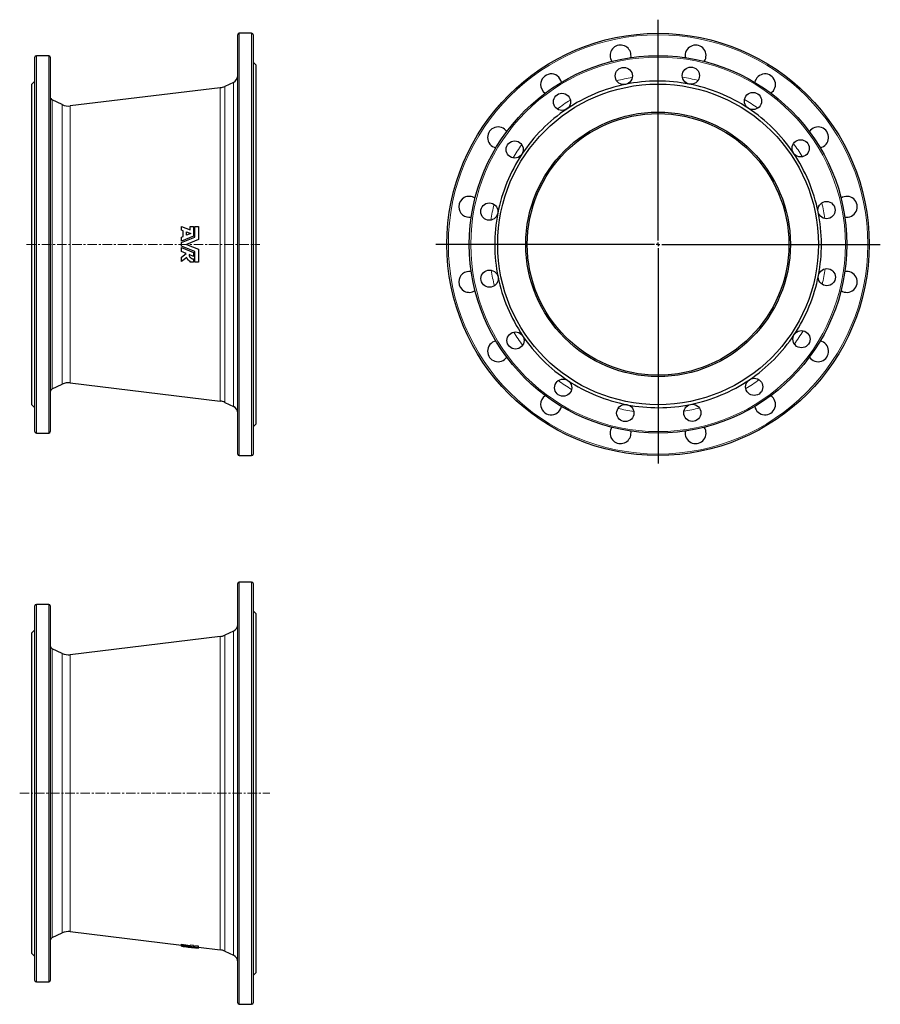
# Model space of a CAD drawing. Header units: millimetres. Extents: x 223 to 1374, y 40 to 1357.
import ezdxf

# ---------------------------------------------------------------- set-up
doc = ezdxf.new("R2010")
doc.units = ezdxf.units.MM
doc.linetypes.add('CENTERX2', pattern=[20.32, 12.7, -2.54, 2.54, -2.54])
doc.layers.add('FORMAT', color=7, linetype='Continuous')

# ---------------------------------------------------------------- blocks, each defined once
blk = doc.blocks.new('SW_CENTERMARKSYMBOL_0')
at = {"layer": 'FORMAT', "color": 0}
for p, q in [((0, 5), (0, 300.6)), ((-5, 0), (-297.5, 0)), ((0, 0), (-2.5, 0)), ((0, 0), (0, 2.5)), ((0, 0), (0, -2.5)), ((0, 0), (2.5, 0)), ((5, 0), (297.3, 0)), ((0, -5), (0, -293))]:
    blk.add_line(p, q, dxfattribs=at)

msp = doc.modelspace()

# ---------------------------------------------------------------- linework, layer by layer
at = {"color": 7, "linetype": 'Continuous', "lineweight": 25}
for p, q in [((514.8, 776), (514.8, 1337)), ((533.3, 1339), (516.8, 1339)), ((535.3, 1337), (535.3, 1056.5)), ((243.3, 806), (243.3, 1307)), ((261.8, 1309), (245.3, 1309)), ((263.8, 1307), (263.8, 1056.5)), ((539.3, 1296.5), (535.3, 1300.5)), ((539.3, 1056.5), (539.3, 1296.5)), ((243.3, 1275), (239.3, 1271)), ((239.3, 1056.5), (239.3, 1271)), ((491.4, 1266.2), (290.7, 1241.8)), ((509, 1273.3), (497.4, 1267.9)), ((279.9, 1243.5), (266.6, 1249.7)), ((439.3, 1075.4), (439.3, 1080.5)), ((439.3, 1080.5), (451, 1076)), ((451, 1076), (451, 1080.5)), ((451, 1080.5), (455.5, 1080.5)), ((455.5, 1080.5), (455.5, 1067.5)), ((457.4, 1066.3), (457.4, 1080.5)), ((457.4, 1080.5), (462.1, 1080.5)), ((462.1, 1080.5), (462.1, 1063)), ((441.8, 1074.5), (439.3, 1075.4)), ((455.5, 1067.5), (439.3, 1060.9)), ((441.8, 1067), (441.8, 1074.5)), ((446.1, 1073.3), (451.8, 1071.1)), ((446.1, 1068.8), (446.1, 1073.3)), ((451.8, 1071.1), (446.1, 1068.8)), ((239.3, 842), (239.3, 1056.5)), ((263.8, 1056.5), (263.8, 806)), ((439.3, 1066), (441.8, 1067)), ((439.3, 1058.9), (457.4, 1066.3)), ((439.3, 1060.9), (439.3, 1066)), ((439.3, 1054.1), (439.3, 1058.9)), ((457.4, 1046.8), (439.3, 1054.1)), ((462.1, 1063), (446.1, 1056.5)), ((446.1, 1056.5), (462.1, 1050)), ((535.3, 1056.5), (535.3, 776)), ((539.3, 816.5), (539.3, 1056.5)), ((439.3, 1047), (439.3, 1052.2)), ((439.3, 1052.2), (455.5, 1045.5)), ((445.7, 1044.4), (439.3, 1047)), ((439.3, 1039.6), (445.7, 1044.4)), ((455.5, 1040.4), (449.6, 1042.8)), ((455.5, 1045.5), (455.5, 1040.4)), ((457.4, 1032.5), (457.4, 1046.8)), ((462.1, 1050), (462.1, 1032.5)), ((439.3, 1033.7), (439.3, 1039.6)), ((446.5, 1039.1), (439.3, 1033.7)), ((451, 1032.5), (451, 1033.9)), ((455.5, 1032.5), (451, 1032.5)), ((455.5, 1037.1), (455.5, 1032.5)), ((462.1, 1032.5), (457.4, 1032.5)), ((266.6, 863.4), (279.9, 869.5)), ((290.7, 871.3), (491.4, 846.8)), ((497.4, 845.1), (509, 839.7)), ((239.3, 842), (243.3, 838)), ((245.3, 804), (261.8, 804)), ((535.3, 812.5), (539.3, 816.5)), ((516.8, 774), (533.3, 774)), ((514.8, 41.7), (514.8, 602.7)), ((533.3, 604.7), (516.8, 604.7)), ((535.3, 602.7), (535.3, 41.7)), ((243.3, 71.7), (243.3, 572.7)), ((261.8, 574.7), (245.3, 574.7)), ((263.8, 572.7), (263.8, 71.7)), ((539.3, 562.2), (535.3, 566.2)), ((539.3, 82.2), (539.3, 562.2)), ((243.3, 540.7), (239.3, 536.7)), ((239.3, 107.7), (239.3, 536.7)), ((491.4, 531.9), (290.7, 507.5)), ((509, 539), (497.4, 533.6)), ((279.9, 509.2), (266.6, 515.4)), ((266.6, 129), (279.9, 135.2)), ((290.7, 136.9), (439.3, 118.9)), ((439.3, 118.8), (439.3, 120.3)), ((439.3, 118.2), (439.3, 119.7)), ((439.3, 117.6), (439.3, 119.1)), ((439.3, 117.4), (439.3, 118.9)), ((439.3, 117.4), (439.3, 118.9)), ((439.3, 117.4), (439.3, 118.9)), ((439.3, 117.4), (439.3, 118.9)), ((439.3, 117.6), (439.3, 118.9)), ((439.3, 118), (439.3, 118.9)), ((439.3, 118.6), (439.3, 118.9)), ((455.5, 118.3), (451, 118.8)), ((451, 117.3), (451, 118.8)), ((239.3, 107.7), (243.3, 103.7)), ((439.3, 117.3), (446.1, 116.5)), ((441.8, 117.3), (441.8, 117.8)), ((451, 116.8), (451, 118.4)), ((451, 117.3), (455.5, 116.8)), ((455.5, 116.8), (455.5, 118.3)), ((462.1, 117.5), (457.4, 118.1)), ((457.4, 116.5), (457.4, 118.1)), ((457.4, 115.4), (457.4, 116.9)), ((457.4, 116.5), (462.1, 116)), ((462.1, 116), (462.1, 117.5)), ((462.1, 116.1), (491.4, 112.5)), ((497.4, 110.8), (509, 105.4)), ((535.3, 78.2), (539.3, 82.2)), ((245.3, 69.7), (261.8, 69.7)), ((516.8, 39.7), (533.3, 39.7))]:
    msp.add_line(p, q, dxfattribs=at)
at = {"color": 8, "linetype": 'Continuous', "lineweight": 18}
for p, q in [((516.8, 1339), (516.8, 774)), ((533.3, 1056.5), (533.3, 1339)), ((245.3, 1309), (245.3, 804)), ((261.8, 1056.5), (261.8, 1309)), ((491.4, 846.8), (491.4, 1266.2)), ((497.4, 1267.9), (497.4, 845.1)), ((509, 839.7), (509, 1273.3)), ((266.6, 1249.7), (266.6, 1056.5)), ((279.9, 1056.5), (279.9, 1243.5)), ((290.7, 1241.8), (290.7, 871.3)), ((261.8, 804), (261.8, 1056.5)), ((266.6, 1056.5), (266.6, 863.4)), ((279.9, 869.5), (279.9, 1056.5)), ((533.3, 774), (533.3, 1056.5)), ((516.8, 604.7), (516.8, 39.7)), ((533.3, 39.7), (533.3, 604.7)), ((245.3, 574.7), (245.3, 69.7)), ((261.8, 69.7), (261.8, 574.7)), ((491.4, 112.5), (491.4, 531.9)), ((497.4, 533.6), (497.4, 110.8)), ((509, 105.4), (509, 539)), ((266.6, 515.4), (266.6, 129)), ((279.9, 135.2), (279.9, 509.2)), ((290.7, 507.5), (290.7, 136.9))]:
    msp.add_line(p, q, dxfattribs=at)
at = {"color": 7, "linetype": 'Continuous', "lineweight": 25}
for centre, radius in [((1077, 1056.5), 282.5), ((1077, 1056.5), 252.5), ((1031.1, 1281.9), 11.5), ((1120.9, 1282.3), 11.5), ((1077, 1056.5), 214.5), ((948.4, 1247.2), 11.5), ((1203.9, 1248.3), 11.5), ((1077, 1056.5), 177), ((1077, 1056.5), 175), ((885.2, 1183.5), 11.5), ((1267.7, 1185.1), 11.5), ((851.2, 1100.4), 11.5), ((1302.4, 1102.4), 11.5), ((851.6, 1010.7), 11.5), ((1302.8, 1012.6), 11.5), ((886.3, 927.9), 11.5), ((1268.8, 929.6), 11.5), ((950, 864.7), 11.5), ((1205.6, 865.8), 11.5), ((1033.1, 830.8), 11.5), ((1122.8, 831.1), 11.5)]:
    msp.add_circle(centre, radius, dxfattribs=at)
at = {"color": 8, "linetype": 'Continuous', "lineweight": 18}
for radius in [280.5, 250.5]:
    msp.add_circle((1077, 1056.5), radius, dxfattribs=at)
at = {"color": 7, "linetype": 'Continuous', "lineweight": 25}
for centre, radius, start, end in [((516.8, 1337), 2, 90, 180), ((533.3, 1337), 2, 0, 90), ((1026.8, 1309.1), 14, 348.863, 180), ((1127.2, 1309.1), 14, 326.363, 180), ((245.3, 1307), 2, 90, 180), ((261.8, 1307), 2, 0, 90), ((1026.8, 1309.1), 14, 180, 213.637), ((1127.2, 1309.1), 14, 180, 191.137), ((504.8, 1282.4), 10, 295, 0), ((933.9, 1270.6), 14, 11.363, 180), ((1220.1, 1270.6), 14, 303.863, 168.637), ((489, 1286.1), 20, 276.9415, 295), ((933.9, 1270.6), 14, 180, 236.137), ((1077, 1056.5), 218.5, 101.5, 124), ((1077, 1056.5), 218.5, 79, 101.5), ((1077, 1056.5), 218.5, 56.5, 79), ((268.8, 1254.2), 5, 180, 245), ((288.3, 1261.6), 20, 245, 276.9415), ((1077, 1056.5), 218.5, 34, 56.5), ((1077, 1056.5), 218.5, 124, 146.5), ((862.9, 1199.6), 14, 33.863, 180), ((1291.1, 1199.6), 14, 281.363, 146.137), ((862.9, 1199.6), 14, 180, 258.637), ((1077, 1056.5), 218.5, 146.5, 169), ((1077, 1056.5), 218.5, 11.5, 34), ((824.4, 1106.8), 14, 56.363, 180), ((1329.5, 1106.8), 14, 258.863, 123.637), ((824.4, 1106.8), 14, 180, 281.137), ((1077, 1056.5), 218.5, 169, 191.5), ((1077, 1056.5), 218.5, 349, 11.5), ((824.4, 1006.3), 14, 78.863, 180), ((1077, 1056.5), 218.5, 326.5, 349), ((1329.5, 1006.3), 14, 236.363, 101.137), ((824.4, 1006.3), 14, 180, 303.637), ((1077, 1056.5), 218.5, 191.5, 214), ((1077, 1056.5), 218.5, 304, 326.5), ((862.9, 913.5), 14, 101.363, 180), ((1077, 1056.5), 218.5, 214, 236.5), ((1291.1, 913.5), 14, 213.863, 78.637), ((862.9, 913.5), 14, 180, 326.137), ((288.3, 851.4), 20, 83.0585, 115), ((1077, 1056.5), 218.5, 236.5, 259), ((1077, 1056.5), 218.5, 281.5, 304), ((268.8, 858.8), 5, 115, 180), ((489, 827), 20, 65, 83.0585), ((933.9, 842.4), 14, 123.863, 180), ((1220.1, 842.4), 14, 191.363, 56.137), ((504.8, 830.7), 10, 0, 65), ((933.9, 842.4), 14, 180, 348.637), ((1077, 1056.5), 218.5, 259, 281.5), ((245.3, 806), 2, 180, 270), ((261.8, 806), 2, 270, 0), ((1026.8, 804), 14, 146.363, 180), ((1026.8, 804), 14, 180, 11.137), ((1127.2, 804), 14, 180, 33.637), ((1127.2, 804), 14, 168.863, 180), ((516.8, 776), 2, 180, 270), ((533.3, 776), 2, 270, 0), ((516.8, 602.7), 2, 90, 180), ((533.3, 602.7), 2, 0, 90), ((245.3, 572.7), 2, 90, 180), ((261.8, 572.7), 2, 0, 90), ((504.8, 548.1), 10, 295, 0), ((489, 551.7), 20, 276.9415, 295), ((268.8, 519.9), 5, 180, 245), ((288.3, 527.3), 20, 245, 276.9415), ((288.3, 117.1), 20, 83.0585, 115), ((268.8, 124.5), 5, 115, 180), ((489, 92.7), 20, 65, 83.0585), ((504.8, 96.3), 10, 0, 65), ((245.3, 71.7), 2, 180, 270), ((261.8, 71.7), 2, 270, 0), ((516.8, 41.7), 2, 180, 270), ((533.3, 41.7), 2, 270, 0)]:
    msp.add_arc(centre, radius, start, end, dxfattribs=at)
at = {"color": 8, "linetype": 'Continuous', "lineweight": 18}
for start, end in [(98.8017, 104.1983), (76.3017, 81.6983), (121.3017, 126.6983), (53.8017, 59.1983), (143.8017, 149.1983), (31.3017, 36.6983), (166.3017, 171.6983), (8.8017, 14.1983), (188.8017, 194.1983), (346.3017, 351.6983), (211.3017, 216.6983), (323.8017, 329.1983), (233.8017, 239.1983), (301.3017, 306.6983), (256.3017, 261.6983), (278.8017, 284.1983)]:
    msp.add_arc((1077, 1056.5), 225.9, start, end, dxfattribs=at)
at = {"color": 7, "linetype": 'Continuous', "lineweight": 25}
for centre, major_axis, ratio, start_param, end_param in [((439.3, 322.2), (0, 203.3), 0.00006, 3.234764, 3.25989), ((695.5, 322.2), (610.9, 0), 0.364118, 4.279564, 4.300588), ((439.3, 322.2), (0, 203.3), 0.00006, 3.163054, 3.188253), ((439.3, 322.2), (0, 203.3), 0.00006, 3.141585, 3.153343), ((439.3, 322.2), (0, 204.9), 0.00006, 3.234075, 3.259013), ((696.9, 322.2), (615.3, 0), 0.364118, 4.280366, 4.301233), ((439.3, 322.2), (0, 204.9), 0.00006, 3.029774, 3.058903), ((451, 322.2), (0, 204.8), 0.00006, 3.236973, 3.259058), ((682.2, 322.2), (610.6, 0), 0.364118, 4.303256, 4.30774), ((439.3, 322.2), (0, 204.9), 0.00006, 3.162895, 3.187908), ((579, 322.2), (545, 0), 0.388441, 4.453172, 4.457942), ((439.3, 322.2), (0, 204.9), 0.00006, 3.095262, 3.120275), ((592.8, 322.2), (549.1, 0), 0.388441, 4.42906, 4.459816), ((439.3, 322.2), (0, 204.9), 0.00006, 3.129914, 3.153256), ((598.1, 322.2), (550.7, 0), 0.388441, 4.419816, 4.453999), ((441.8, 322.2), (0, 205.2), 0.00006, 3.192834, 3.229213), ((683.6, 322.2), (611, 0), 0.364118, 4.313256, 4.323338), ((446.1, 322.2), (0, 205.7), 0.00006, 3.201311, 3.223241), ((579, 322.2), (545, 0), 0.388441, 4.466167, 4.476914), ((612.1, 322.2), (554.9, 0), 0.388441, 4.408658, 4.438738), ((451, 322.2), (0, 206.3), 0.00006, 3.236272, 3.258194), ((596.9, 322.2), (546.7, 0), 0.388441, 4.450875, 4.454335), ((455.5, 322.2), (0, 206.8), 0.00006, 3.194767, 3.257877), ((457.4, 322.2), (0, 205.5), 0.00006, 3.18911, 3.258609), ((457.4, 322.2), (0, 207.1), 0.00006, 3.188763, 3.257751), ((462.1, 322.2), (0, 207.6), 0.00006, 3.172958, 3.257425)]:
    msp.add_ellipse(centre, major_axis=major_axis, ratio=ratio, start_param=start_param, end_param=end_param, dxfattribs=at)
for points, knots in [([(449.6, 1042.8), (449.6, 1042.4), (449.7, 1042.1), (449.8, 1041.5), (449.8, 1041.3), (450, 1041), (450, 1040.8), (450.3, 1040.3), (450.5, 1039.9), (450.9, 1039.3), (451.1, 1039), (451.7, 1038.5), (452, 1038.3), (452.5, 1038), (452.6, 1037.9), (453, 1037.7), (453.1, 1037.6), (453.7, 1037.4), (454, 1037.3), (454.8, 1037.1), (455.2, 1037.1), (455.5, 1037.1)], [0, 0, 0, 0, 0.125, 0.125, 0.1875, 0.1875, 0.25, 0.25, 0.375, 0.375, 0.5, 0.5, 0.625, 0.625, 0.6875, 0.6875, 0.75, 0.75, 0.875, 0.875, 1, 1, 1, 1]), ([(451, 1033.9), (450.4, 1034.1), (449.9, 1034.4), (449.1, 1034.9), (448.9, 1035.1), (448.5, 1035.5), (448.1, 1035.9), (447.7, 1036.4), (447.4, 1036.9), (447.2, 1037.2), (446.8, 1038), (446.6, 1038.5), (446.5, 1039.1)], [0, 0, 0, 0, 0.25, 0.25, 0.375, 0.375, 0.5, 0.625, 0.625, 0.75, 0.75, 1, 1, 1, 1])]:
    msp.add_open_spline(points, degree=3, knots=knots, dxfattribs=at)
at = {"layer": 'FORMAT', "linetype": 'CENTERX2', "lineweight": 18}
for p, q in [((232.3, 1056.5), (544.2, 1056.5)), ((223, 322.2), (557.5, 322.2))]:
    msp.add_line(p, q, dxfattribs=at)

# ---------------------------------------------------------------- block references
at = {"layer": 'FORMAT'}
msp.add_blockref('SW_CENTERMARKSYMBOL_0', (1077, 1056.5), dxfattribs=at)

doc.saveas('drawing.dxf')
